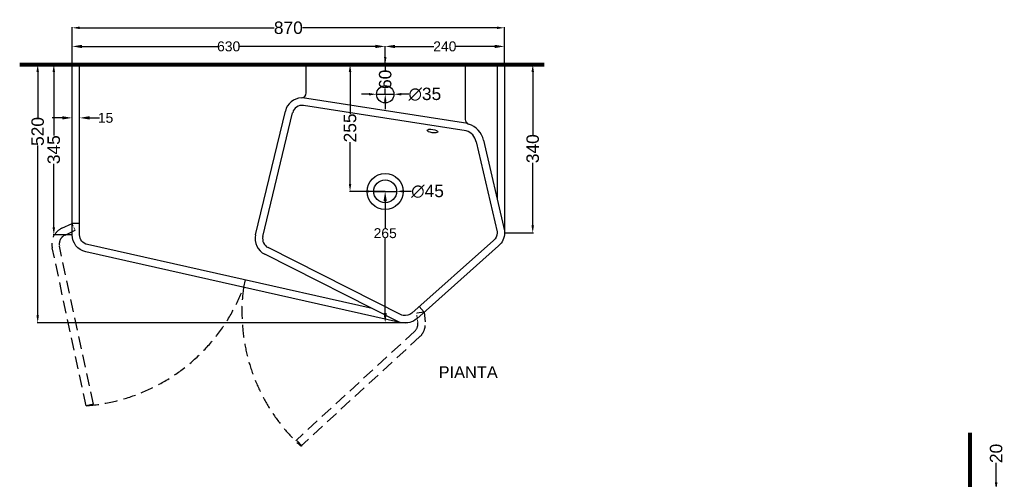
# Model space of a CAD drawing. Header units: millimetres. Extents: x -45279 to -43241, y -11112 to -8982.
# Tile 2 of 2: x -45275 to -43294, y -9907 to -8982. Entities that reach past the tile are written whole.
import ezdxf

# ---------------------------------------------------------------- set-up
doc = ezdxf.new("R2010")
doc.units = ezdxf.units.MM
doc.header["$MEASUREMENT"] = 0
doc.linetypes.add('DASHED2', pattern=[9.525, 6.35, -3.175])
doc.linetypes.add('TRATTEGGIATAX2', pattern=[38.1, 25.4, -12.7])
doc.layers.add('Make2D$Visible$Curves', color=7, linetype='Continuous', true_color=0x000000)
doc.layers.add('Quote', color=4, linetype='Continuous')
for name, color, linetype, lineweight in [('Sezione', 1, 'Continuous', 50), ('sezione linea', 6, 'Continuous', 80), ('tratteggiate', 5, 'DASHED2', 0)]:
    doc.layers.add(name, color=color, linetype=linetype, lineweight=lineweight)
doc.styles.get("Standard").update_dxf_attribs({"font": 'arial.ttf'})
doc.dimstyles.new('ISO-25', dxfattribs={"dimtxt": 25, "dimasz": 15, "dimexe": 1.25, "dimexo": 0.625, "dimtad": 0, "dimdec": 1, "dimrnd": 5, "dimtxsty": 'Standard', "dimcen": 2.5, "dimadec": 0, "dimazin": 0, "dimtfac": 1, "dimtdec": 1, "dimtmove": 0, "dimatfit": 3, "dimfxl": 1, "dimarcsym": 0})
doc.dimstyles.new('STANDARD_ACAD', dxfattribs={"dimtxt": 0.18, "dimasz": 0.18, "dimexe": 0.18, "dimexo": 0.0625, "dimgap": 0.09, "dimtad": 0, "dimtih": 1, "dimtoh": 1, "dimdec": 4, "dimzin": 0, "dimdsep": 46, "dimtxsty": 'Standard', "dimcen": 0.09, "dimadec": 0, "dimazin": 0, "dimtfac": 1, "dimtdec": 4, "dimtofl": 0, "dimtmove": 0, "dimatfit": 3, "dimfxl": 1, "dimtolj": 1, "dimtzin": 0, "dimarcsym": 0})

# ---------------------------------------------------------------- blocks, each defined once
blk = doc.blocks.new('*D337')
at = {"layer": 'Defpoints', "color": 0, "transparency": 16777216}
for p in [(-44539.7, -9327.4), (-44539.7, -9327.4), (-44494.9, -9592.4)]:
    blk.add_point(p, dxfattribs=at)
at = {"layer": 'Quote', "color": 0, "lineweight": -2, "transparency": 16777216}
for p, q in [((-44539.8, -9327.4), (-44539.9, -9327.4)), ((-44539.7, -9347.4), (-44539.7, -9401.4)), ((-44539.7, -9572.4), (-44539.7, -9422)), ((-44495, -9592.4), (-44539.9, -9592.4))]:
    blk.add_line(p, q, dxfattribs=at)
at = {"layer": 'Quote', "color": 0, "transparency": 16777216}
for points in [[(-44543.1, -9347.4), (-44536.4, -9347.4), (-44539.7, -9327.4)], [(-44543.1, -9572.4), (-44536.4, -9572.4), (-44539.7, -9592.4)]]:
    blk.add_solid(points, dxfattribs=at)
at = {"layer": 'Quote', "color": 0, "transparency": 16777216, "insert": (-44539.7, -9411.7), "char_height": 20, "attachment_point": 5}
blk.add_mtext('\\A1;265', dxfattribs=at)
blk = doc.blocks.new('*D338')
at = {"layer": 'Defpoints', "color": 0, "transparency": 16777216}
for p in [(-44539.7, -9035.5), (-44539.7, -9071.8), (-44299.6, -9071.8)]:
    blk.add_point(p, dxfattribs=at)
at = {"layer": 'Quote', "color": 0, "lineweight": -2, "transparency": 16777216}
for p, q in [((-44539.7, -9071.8), (-44539.7, -9035.3)), ((-44519.7, -9035.5), (-44442, -9035.5)), ((-44319.6, -9035.5), (-44397.4, -9035.5)), ((-44299.6, -9071.8), (-44299.6, -9035.3))]:
    blk.add_line(p, q, dxfattribs=at)
at = {"layer": 'Quote', "color": 0, "transparency": 16777216}
for points in [[(-44519.7, -9032.2), (-44519.7, -9038.9), (-44539.7, -9035.5)], [(-44319.6, -9032.2), (-44319.6, -9038.9), (-44299.6, -9035.5)]]:
    blk.add_solid(points, dxfattribs=at)
at = {"layer": 'Quote', "color": 0, "transparency": 16777216, "insert": (-44419.7, -9035.5), "char_height": 20, "attachment_point": 5}
blk.add_mtext('\\A1;240', dxfattribs=at)
blk = doc.blocks.new('*D339')
at = {"layer": 'Defpoints', "color": 0, "transparency": 16777216}
for p in [(-45169.6, -9035.5), (-45169.6, -9071.8), (-44539.7, -9071.8)]:
    blk.add_point(p, dxfattribs=at)
at = {"layer": 'Quote', "color": 0, "lineweight": -2, "transparency": 16777216}
for p, q in [((-45169.6, -9071.8), (-45169.6, -9035.3)), ((-45149.6, -9035.5), (-44876.9, -9035.5)), ((-44559.7, -9035.5), (-44832.5, -9035.5)), ((-44539.7, -9071.8), (-44539.7, -9035.3))]:
    blk.add_line(p, q, dxfattribs=at)
at = {"layer": 'Quote', "color": 0, "transparency": 16777216}
for points in [[(-45149.6, -9032.2), (-45149.6, -9038.9), (-45169.6, -9035.5)], [(-44559.7, -9032.2), (-44559.7, -9038.9), (-44539.7, -9035.5)]]:
    blk.add_solid(points, dxfattribs=at)
at = {"layer": 'Quote', "color": 0, "transparency": 16777216, "insert": (-44854.7, -9035.5), "char_height": 20, "attachment_point": 5}
blk.add_mtext('\\A1;630', dxfattribs=at)
blk = doc.blocks.new('*D340')
at = {"layer": 'Defpoints', "color": 0, "transparency": 16777216}
for p in [(-45239, -9071.8), (-45169.6, -9071.8), (-44494.9, -9592.4)]:
    blk.add_point(p, dxfattribs=at)
at = {"layer": 'Quote', "color": 0, "lineweight": -2, "transparency": 16777216}
for p, q in [((-45170.2, -9071.8), (-45240.3, -9071.8)), ((-45239, -9086.8), (-45239, -9178.6)), ((-45239, -9577.4), (-45239, -9235)), ((-44495.5, -9592.4), (-45240.3, -9592.4))]:
    blk.add_line(p, q, dxfattribs=at)
at = {"layer": 'Quote', "color": 0, "transparency": 16777216}
for points in [[(-45241.5, -9086.8), (-45236.5, -9086.8), (-45239, -9071.8)], [(-45241.5, -9577.4), (-45236.5, -9577.4), (-45239, -9592.4)]]:
    blk.add_solid(points, dxfattribs=at)
at = {"layer": 'Quote', "color": 0, "transparency": 16777216, "insert": (-45239, -9206.8), "char_height": 25, "attachment_point": 5, "rotation": 90}
blk.add_mtext('520', dxfattribs=at)
blk = doc.blocks.new('*D341')
at = {"layer": 'Defpoints', "color": 0, "transparency": 16777216}
for p in [(-45169.6, -9179.4), (-45154.6, -9179.4), (-45154.6, -9179.4)]:
    blk.add_point(p, dxfattribs=at)
at = {"layer": 'Quote', "color": 0, "lineweight": -2, "transparency": 16777216}
for p, q in [((-45189.6, -9179.4), (-45209.6, -9179.4)), ((-45169.6, -9179.3), (-45169.6, -9179.2)), ((-45154.6, -9179.3), (-45154.6, -9179.2)), ((-45134.6, -9179.4), (-45114.6, -9179.4))]:
    blk.add_line(p, q, dxfattribs=at)
at = {"layer": 'Quote', "color": 0, "transparency": 16777216}
for points in [[(-45189.6, -9176), (-45189.6, -9182.7), (-45169.6, -9179.4)], [(-45134.6, -9176), (-45134.6, -9182.7), (-45154.6, -9179.4)]]:
    blk.add_solid(points, dxfattribs=at)
at = {"layer": 'Quote', "color": 0, "transparency": 16777216, "insert": (-45102.4, -9179.4), "char_height": 20, "attachment_point": 5}
blk.add_mtext('\\A1;15', dxfattribs=at)
blk = doc.blocks.new('*D356')
at = {"layer": 'Defpoints', "color": 0, "transparency": 16777216}
for p in [(-44539.6, -9071.8), (-44538.8, -9071.8), (-44539.6, -9131.8)]:
    blk.add_point(p, dxfattribs=at)
at = {"layer": 'Quote', "color": 0, "lineweight": -2, "transparency": 16777216}
for p, q in [((-44539.6, -9056.8), (-44539.6, -9041.8)), ((-44539.4, -9071.8), (-44540.9, -9071.8)), ((-44539.6, -9071.8), (-44539.6, -9083.3)), ((-44540.2, -9131.8), (-44540.9, -9131.8)), ((-44539.6, -9131.8), (-44539.6, -9120.4)), ((-44539.6, -9146.8), (-44539.6, -9161.8))]:
    blk.add_line(p, q, dxfattribs=at)
at = {"layer": 'Quote', "color": 0, "transparency": 16777216}
for points in [[(-44542.1, -9056.8), (-44537.1, -9056.8), (-44539.6, -9071.8)], [(-44542.1, -9146.8), (-44537.1, -9146.8), (-44539.6, -9131.8)]]:
    blk.add_solid(points, dxfattribs=at)
at = {"layer": 'Quote', "color": 0, "transparency": 16777216, "insert": (-44539.6, -9101.8), "char_height": 25, "attachment_point": 5, "rotation": 90}
blk.add_mtext('60', dxfattribs=at)
blk = doc.blocks.new('*D342')
at = {"layer": 'Defpoints', "color": 0, "transparency": 16777216}
for p in [(-44299.6, -8998), (-45169.6, -9071.8), (-44299.6, -9071.8)]:
    blk.add_point(p, dxfattribs=at)
at = {"layer": 'Quote', "color": 0, "lineweight": -2, "transparency": 16777216}
for p, q in [((-45169.6, -9071.2), (-45169.6, -8996.8)), ((-45154.6, -8998), (-44762.8, -8998)), ((-44314.6, -8998), (-44706.4, -8998)), ((-44299.6, -9071.2), (-44299.6, -8996.8))]:
    blk.add_line(p, q, dxfattribs=at)
at = {"layer": 'Quote', "color": 0, "transparency": 16777216}
for points in [[(-45154.6, -8995.5), (-45154.6, -9000.5), (-45169.6, -8998)], [(-44314.6, -8995.5), (-44314.6, -9000.5), (-44299.6, -8998)]]:
    blk.add_solid(points, dxfattribs=at)
at = {"layer": 'Quote', "color": 0, "transparency": 16777216, "insert": (-44734.6, -8998), "char_height": 25, "attachment_point": 5}
blk.add_mtext('870', dxfattribs=at)
blk = doc.blocks.new('*D360')
at = {"layer": 'Defpoints', "color": 0, "transparency": 16777216}
for p in [(-44557.1, -9131.8), (-44522.1, -9131.8)]:
    blk.add_point(p, dxfattribs=at)
at = {"layer": 'Quote', "color": 0, "lineweight": -2, "transparency": 16777216}
for p, q in [((-44572.1, -9131.8), (-44587.1, -9131.8)), ((-44557.1, -9131.8), (-44522.1, -9131.8)), ((-44492.1, -9131.8), (-44507.1, -9131.8))]:
    blk.add_line(p, q, dxfattribs=at)
at = {"layer": 'Quote', "color": 0, "transparency": 16777216}
for points in [[(-44572.1, -9129.3), (-44572.1, -9134.3), (-44557.1, -9131.8)], [(-44507.1, -9129.3), (-44507.1, -9134.3), (-44522.1, -9131.8)]]:
    blk.add_solid(points, dxfattribs=at)
at = {"layer": 'Quote', "color": 0, "transparency": 16777216, "insert": (-44459.9, -9131.8), "char_height": 25, "attachment_point": 5}
blk.add_mtext('∅35', dxfattribs=at)
blk = doc.blocks.new('*D361')
at = {"layer": 'Defpoints', "color": 0, "transparency": 16777216}
for p in [(-44562.7, -9327.4), (-44516.7, -9327.4)]:
    blk.add_point(p, dxfattribs=at)
at = {"layer": 'Quote', "color": 0, "lineweight": -2, "transparency": 16777216}
for p, q in [((-44577.7, -9327.4), (-44592.7, -9327.4)), ((-44562.7, -9327.4), (-44516.7, -9327.4)), ((-44486.7, -9327.4), (-44501.7, -9327.4))]:
    blk.add_line(p, q, dxfattribs=at)
at = {"layer": 'Quote', "color": 0, "transparency": 16777216}
for points in [[(-44577.7, -9324.9), (-44577.7, -9329.9), (-44562.7, -9327.4)], [(-44501.7, -9324.9), (-44501.7, -9329.9), (-44516.7, -9327.4)]]:
    blk.add_solid(points, dxfattribs=at)
at = {"layer": 'Quote', "color": 0, "transparency": 16777216, "insert": (-44454.5, -9327.4), "char_height": 25, "attachment_point": 5}
blk.add_mtext('∅45', dxfattribs=at)
blk = doc.blocks.new('*D369')
at = {"layer": 'Defpoints', "color": 0, "transparency": 16777216}
for p in [(-43432.9, -9928.7), (-43447.6, -9948.7), (-43310.2, -9948.7)]:
    blk.add_point(p, dxfattribs=at)
at = {"layer": 'Quote', "color": 0, "lineweight": -2, "transparency": 16777216}
for p, q in [((-43310.2, -9913.7), (-43310.2, -9873.9)), ((-43432.3, -9928.7), (-43309, -9928.7)), ((-43310.2, -9948.7), (-43310.2, -9928.7)), ((-43446.9, -9948.7), (-43309, -9948.7)), ((-43310.2, -9963.7), (-43310.2, -9978.7))]:
    blk.add_line(p, q, dxfattribs=at)
at = {"layer": 'Quote', "color": 0, "transparency": 16777216}
for points in [[(-43312.7, -9913.7), (-43307.7, -9913.7), (-43310.2, -9928.7)], [(-43312.7, -9963.7), (-43307.7, -9963.7), (-43310.2, -9948.7)]]:
    blk.add_solid(points, dxfattribs=at)
at = {"layer": 'Quote', "color": 0, "transparency": 16777216, "insert": (-43310.2, -9855.2), "char_height": 25, "attachment_point": 5, "rotation": 90}
blk.add_mtext('20', dxfattribs=at)
blk = doc.blocks.new('*D349')
at = {"layer": 'Defpoints', "color": 0, "transparency": 16777216}
for p in [(-44610.4, -9071.8), (-44538.8, -9071.8), (-44610.4, -9327.4)]:
    blk.add_point(p, dxfattribs=at)
at = {"layer": 'Quote', "color": 0, "lineweight": -2, "transparency": 16777216}
for p, q in [((-44539.4, -9071.8), (-44611.6, -9071.8)), ((-44610.4, -9086.8), (-44610.4, -9171.1)), ((-44610.4, -9312.4), (-44610.4, -9228.2)), ((-44611, -9327.4), (-44611.6, -9327.4))]:
    blk.add_line(p, q, dxfattribs=at)
at = {"layer": 'Quote', "color": 0, "transparency": 16777216}
for points in [[(-44612.9, -9086.8), (-44607.9, -9086.8), (-44610.4, -9071.8)], [(-44612.9, -9312.4), (-44607.9, -9312.4), (-44610.4, -9327.4)]]:
    blk.add_solid(points, dxfattribs=at)
at = {"layer": 'Quote', "color": 0, "transparency": 16777216, "insert": (-44610.4, -9199.6), "char_height": 25, "attachment_point": 5, "rotation": 90}
blk.add_mtext('255', dxfattribs=at)
blk = doc.blocks.new('*D351')
at = {"layer": 'Defpoints', "color": 0, "transparency": 16777216}
for p in [(-44299.6, -9071.8), (-44242.8, -9071.8), (-44299.6, -9411.1)]:
    blk.add_point(p, dxfattribs=at)
at = {"layer": 'Quote', "color": 0, "lineweight": -2, "transparency": 16777216}
for p, q in [((-44299, -9071.8), (-44241.5, -9071.8)), ((-44242.8, -9086.8), (-44242.8, -9213.3)), ((-44242.8, -9396.1), (-44242.8, -9269.7)), ((-44299, -9411.1), (-44241.5, -9411.1))]:
    blk.add_line(p, q, dxfattribs=at)
at = {"layer": 'Quote', "color": 0, "transparency": 16777216}
for points in [[(-44245.3, -9086.8), (-44240.3, -9086.8), (-44242.8, -9071.8)], [(-44245.3, -9396.1), (-44240.3, -9396.1), (-44242.8, -9411.1)]]:
    blk.add_solid(points, dxfattribs=at)
at = {"layer": 'Quote', "color": 0, "transparency": 16777216, "insert": (-44242.8, -9241.5), "char_height": 25, "attachment_point": 5, "rotation": 90}
blk.add_mtext('340', dxfattribs=at)
blk = doc.blocks.new('*D352')
at = {"layer": 'Defpoints', "color": 0, "transparency": 16777216}
for p in [(-45206.6, -9071.8), (-45169.6, -9071.8), (-45169.6, -9415)]:
    blk.add_point(p, dxfattribs=at)
at = {"layer": 'Quote', "color": 0, "lineweight": -2, "transparency": 16777216}
for p, q in [((-45170.2, -9071.8), (-45207.8, -9071.8)), ((-45206.6, -9086.8), (-45206.6, -9215.1)), ((-45206.6, -9400), (-45206.6, -9271.7)), ((-45170.2, -9415), (-45207.8, -9415))]:
    blk.add_line(p, q, dxfattribs=at)
at = {"layer": 'Quote', "color": 0, "transparency": 16777216}
for points in [[(-45209.1, -9086.8), (-45204.1, -9086.8), (-45206.6, -9071.8)], [(-45209.1, -9400), (-45204.1, -9400), (-45206.6, -9415)]]:
    blk.add_solid(points, dxfattribs=at)
at = {"layer": 'Quote', "color": 0, "transparency": 16777216, "insert": (-45206.6, -9243.4), "char_height": 25, "attachment_point": 5, "rotation": 90}
blk.add_mtext('345', dxfattribs=at)

msp = doc.modelspace()

# ---------------------------------------------------------------- linework, layer by layer
at = {"layer": 'Make2D$Visible$Curves', "color": 8, "lineweight": -3}
for p, q in [((-44698.77, -9129.25), (-44698.77, -9071.85)), ((-44378.74, -9071.85), (-44378.65, -9182.39)), ((-44373.69, -9191.02), (-44706.34, -9138.95)), ((-44800.38, -9414.72), (-44740.4, -9165.58)), ((-44785.8, -9418.22), (-44726.03, -9169.3)), ((-44376.47, -9205.58), (-44704.35, -9154.44)), ((-44356.51, -9227.36), (-44314.62, -9408.86)), ((-44341.76, -9224.59), (-44299.62, -9407.15)), ((-45154.62, -9392.21), (-45169.62, -9392.21)), ((-44506.24, -9576.61), (-44775.36, -9440.75)), ((-44511.36, -9590.84), (-44782.12, -9454.14)), ((-44821.35, -9505.83), (-44824.64, -9520.46)), ((-44461.47, -9570.72), (-44471.44, -9559.51))]:
    msp.add_line(p, q, dxfattribs=at)
for points in [[(-44299.62, -9071.85), (-44299.62, -9411.14, -0.2142254), (-44311.37, -9437.29), (-44476.18, -9583.8, -0.2372702), (-44506.57, -9591.91), (-45142.26, -9449.12, -0.3512004), (-45169.62, -9414.96), (-45169.62, -9071.85)], [(-44566.2, -9563.14), (-45138.99, -9434.48, -0.3512004), (-45154.62, -9414.96), (-45154.62, -9071.85)], [(-44314.62, -9408.86), (-44314.62, -9411.14, -0.2183882), (-44321.58, -9426.3), (-44486.25, -9572.68, -0.2382696), (-44503.72, -9577.18), (-44506.24, -9576.61)]]:
    msp.add_lwpolyline(points, format="xyb", dxfattribs=at)
msp.add_lwpolyline([(-44314.62, -9071.85), (-44314.62, -9342.15)], dxfattribs=at)
for centre, radius in [((-44539.6, -9131.85), 17.5), ((-44539.74, -9327.74), 36.25), ((-44539.74, -9327.38), 23)]:
    msp.add_circle(centre, radius, dxfattribs=at)
for centre, radius, start, end in [((-44708.77, -9129.25), 10, 271.99292, 0), ((-44707.24, -9173.26), 34.04, 91.99292, 166.97019), ((-44707.24, -9173.26), 19.04, 81.2016, 166.97019), ((-44368.65, -9182.38), 10, 180.04676, 252.0461), ((-44385.6, -9234.71), 45, 12.99516, 72.0461), ((-44385.74, -9234.11), 30, 12.99516, 71.99432), ((-44766.35, -9422.89), 35, 166.49772, 243.21273), ((-44766.35, -9422.89), 20, 166.49772, 243.21273)]:
    msp.add_arc(centre, radius, start, end, dxfattribs=at)
msp.add_ellipse((-44444.37, -9206.04), major_axis=(-10.82, 1.69), ratio=0.3121631, dxfattribs=at)
at = {"layer": 'Quote'}
msp.add_line((-44539.74, -9327.74), (-44610.36, -9327.38), dxfattribs=at)
at = {"layer": 'Sezione'}
msp.add_line((-44698.77, -9071.85), (-44378.74, -9071.85), dxfattribs=at)
at = {"layer": 'sezione linea'}
for p, q in [((-45275.22, -9071.85), (-44219.52, -9071.85)), ((-43362.46, -10798.66), (-43362.46, -9813.68))]:
    msp.add_line(p, q, dxfattribs=at)
at = {"layer": 'tratteggiate'}
for p, q in [((-45163.33, -9405.83), (-45169.62, -9392.21)), ((-44473.98, -9592.2), (-44476.36, -9572.53))]:
    msp.add_line(p, q, dxfattribs=at)
at = {"layer": 'tratteggiate', "linetype": 'TRATTEGGIATAX2', "lineweight": -3}
for p, q in [((-44461.47, -9570.72), (-44476.36, -9572.53)), ((-45126.67, -9756.02), (-45141.33, -9759.18)), ((-44716.75, -9829.53), (-44706.59, -9840.57))]:
    msp.add_line(p, q, dxfattribs=at)
for points in [[(-45141.33, -9759.18), (-45209.8, -9440.93, -0.3512004), (-45190.28, -9401.75), (-45169.62, -9392.21)], [(-45126.67, -9756.02), (-45195.14, -9437.75, -0.3512004), (-45183.98, -9415.37), (-45163.33, -9405.83)], [(-44461.47, -9570.72), (-44459.1, -9590.27, -0.2372702), (-44469.75, -9619.86), (-44709.66, -9840.57)], [(-44473.98, -9592.2, -0.2382696), (-44480.23, -9609.12), (-44719.82, -9829.53)]]:
    msp.add_lwpolyline(points, format="xyb", dxfattribs=at)
for centre, radius, start, end in [((-45169.62, -9392.21), 368.06, 274.40933, 339.61642), ((-44460.6, -9570.15), 367.41, 172.22825, 227.35706)]:
    msp.add_arc(centre, radius, start, end, dxfattribs=at)

# ---------------------------------------------------------------- texts
at = {"layer": 'Quote', "insert": (-44432.16, -9679.73), "char_height": 23.593, "attachment_point": 1}
msp.add_mtext_dynamic_manual_height_columns('{\\fArial|b0|i0|c0|p34;PIANTA}', width=905.5495, gutter_width=32.77, heights=[0], dxfattribs=at)

# ---------------------------------------------------------------- dimensions: what is measured, and where the dimension line sits
at = {"layer": 'Quote'}
dim = msp.add_linear_dim(base=(-44299.62, -8998.03), p1=(-45169.62, -9071.85), p2=(-44299.62, -9071.85), dimstyle='ISO-25', dxfattribs=at)
dim.commit()
dim.dimension.update_dxf_attribs({"geometry": '*D342', "text_midpoint": (-44734.62, -8998.03)})
for base, p1, p2, picture, middle in [((-45169.62, -9035.52), (-44539.74, -9071.85), (-45169.62, -9071.85), '*D339', (-44854.68, -9035.52)), ((-44539.74, -9035.52), (-44299.62, -9071.85), (-44539.74, -9071.85), '*D338', (-44419.68, -9035.52))]:
    dim = msp.add_linear_dim(base=base, p1=p1, p2=p2, dimstyle='STANDARD_ACAD', override={"dimtxt": 20, "dimasz": 20, "dimdec": 0, "dimtdec": 0, "dimtmove": 2}, dxfattribs=at)
    dim.commit()
    dim.dimension.update_dxf_attribs({"geometry": picture, "text_midpoint": middle})
for base, p1, p2, picture, middle in [((-44539.6, -9071.85), (-44539.6, -9131.85), (-44538.75, -9071.85), '*D356', (-44539.6, -9101.85)), ((-45206.59, -9071.85), (-45169.62, -9414.96), (-45169.62, -9071.85), '*D352', (-45206.59, -9243.4)), ((-44610.36, -9071.85), (-44610.36, -9327.38), (-44538.75, -9071.85), '*D349', (-44610.36, -9199.62)), ((-44242.77, -9071.85), (-44299.62, -9411.14), (-44299.62, -9071.85), '*D351', (-44242.77, -9241.49))]:
    dim = msp.add_linear_dim(base=base, p1=p1, p2=p2, angle=90, dimstyle='ISO-25', dxfattribs=at)
    dim.commit()
    dim.dimension.update_dxf_attribs({"geometry": picture, "text_midpoint": middle})
dim = msp.add_linear_dim(base=(-45239, -9071.85), p1=(-44494.92, -9592.35), p2=(-45169.62, -9071.85), angle=90, text='520', dimstyle='ISO-25', dxfattribs=at)
dim.commit()
dim.dimension.update_dxf_attribs({"geometry": '*D340', "text_midpoint": (-45239, -9206.82), "dimtype": 160})
for p1, p2, picture, middle in [((-44557.1, -9131.85), (-44522.1, -9131.85), '*D360', (-44459.88, -9131.85)), ((-44562.74, -9327.38), (-44516.74, -9327.38), '*D361', (-44454.51, -9327.38))]:
    dim = msp.add_diameter_dim_2p(p1=p1, p2=p2, dimstyle='ISO-25', dxfattribs=at)
    dim.commit()
    dim.dimension.update_dxf_attribs({"geometry": picture, "text_midpoint": middle})
dim = msp.add_linear_dim(base=(-45154.62, -9179.37), p1=(-45169.62, -9179.37), p2=(-45154.62, -9179.37), dimstyle='STANDARD_ACAD', override={"dimtxt": 20, "dimasz": 20, "dimdec": 0, "dimtdec": 0, "dimtmove": 2}, dxfattribs=at)
dim.commit()
dim.dimension.update_dxf_attribs({"geometry": '*D341', "text_midpoint": (-45102.38, -9179.37), "dimtype": 160})
dim = msp.add_linear_dim(base=(-44539.74, -9327.38), p1=(-44494.92, -9592.35), p2=(-44539.74, -9327.38), angle=90, dimstyle='STANDARD_ACAD', override={"dimtxt": 20, "dimasz": 20, "dimdec": 0, "dimtdec": 0, "dimtmove": 2}, dxfattribs=at)
dim.commit()
dim.dimension.update_dxf_attribs({"geometry": '*D337', "text_midpoint": (-44539.74, -9411.7), "dimtype": 160})
dim = msp.add_linear_dim(base=(-43310.23, -9948.66), p1=(-43432.89, -9928.66), p2=(-43447.55, -9948.66), angle=90, dimstyle='ISO-25', dxfattribs=at)
dim.commit()
dim.dimension.update_dxf_attribs({"geometry": '*D369', "text_midpoint": (-43310.23, -9855.16), "dimtype": 160})

doc.saveas('drawing.dxf')
